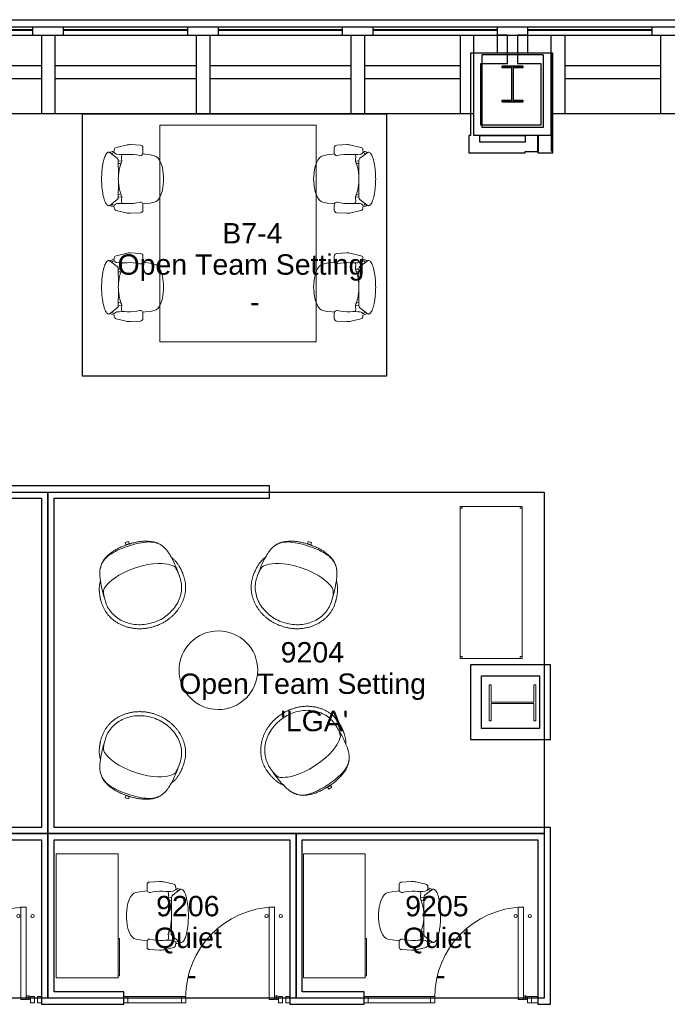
# Model space of a CAD drawing. Header units: inches. Extents: x -1 to 4727, y -3 to 1727.
# Tile 66 of 163: x 2351 to 2602, y 1345 to 1727. Entities that reach past the tile are written whole.
import ezdxf

# ---------------------------------------------------------------- set-up
doc = ezdxf.new("R2010")
doc.units = ezdxf.units.IN
doc.header["$LTSCALE"] = 42
doc.header["$MEASUREMENT"] = 0
doc.layers.get('0').update_dxf_attribs({"linetype": 'CONTINUOUS'})
for name, color, linetype in [('A-GLAZ', 8, 'CONTINUOUS'), ('A-WALL', 7, 'CONTINUOUS'), ('I-DOOR', 9, 'CONTINUOUS'), ('I-FURN', 8, 'CONTINUOUS'), ('I-FURN-CHAR', 9, 'CONTINUOUS'), ('I-FURN-FILE', 9, 'CONTINUOUS'), ('I-GLAZ', 8, 'CONTINUOUS'), ('I-WALL', 8, 'CONTINUOUS'), ('Room Names & IDs', 7, 'CONTINUOUS'), ('S-COLS', 7, 'CONTINUOUS'), ('triGrossAreaLayer', 7, 'CONTINUOUS'), ('triLabelLayer', 7, 'CONTINUOUS'), ('triMeasuredGrossAreaLayer', 7, 'CONTINUOUS'), ('triSpaceLayer', 7, 'CONTINUOUS')]:
    doc.layers.add(name, color=color, linetype=linetype)
doc.styles.add('PDF Helvetica', font='Helvetica.ttf')
doc.styles.get("Standard").update_dxf_attribs({"font": 'romans.shx'})

# ---------------------------------------------------------------- blocks, each defined once
blk = doc.blocks.new('Door CW - Single - Offset Pivot Hinge - Single Swing - w Rails - Default - Interior CISCO-7565942-FURNITURE PLAN - FLOOR 09 - EAST')
at = {"lineweight": 9}
for p, q in [((14.38, 35.92), (16.37, 35.92)), ((14.38, 35.92), (14.38, 0)), ((16.37, 35.92), (16.37, 0)), ((16.44, 0.75), (17.94, 0.75)), ((17.19, 1.5), (17.19, 0)), ((14.38, 0), (16.37, 0))]:
    blk.add_line(p, q, dxfattribs=at)
for centre, radius in [((13.37, 32.42), 0.625), ((18.87, 32.42), 0.625), ((17.19, 0.75), 0.75)]:
    blk.add_circle(centre, radius, dxfattribs=at)
blk.add_arc((17.19, 0.75), 35.19, 91.7303, 180, dxfattribs=at)
blk = doc.blocks.new('Rectangular Mullion - IOC - Typical-7565934-FURNITURE PLAN - FLOOR 09 - EAST')
at = {"lineweight": 18}
for p, q in [((-0.78125, 1.25), (0.78125, 1.25)), ((-0.78125, -1.25), (-0.78125, 1.25)), ((0.78125, 1.25), (0.78125, -1.25)), ((0.78125, -1.25), (-0.78125, -1.25))]:
    blk.add_line(p, q, dxfattribs=at)
blk = doc.blocks.new('Table - Hub - eDIT - 6_ L table-6062909-FURNITURE PLAN - FLOOR 09 - EAST')
at = {"lineweight": 9}
for p, q in [((-24.04, 31.55), (-24.04, -28.97)), ((59.96, 31.55), (-24.04, 31.55)), ((59.96, -28.97), (59.96, 31.55)), ((-24.04, -28.97), (59.96, -28.97))]:
    blk.add_line(p, q, dxfattribs=at)
blk = doc.blocks.new('Chair - Task - Herman Miller - Aeron - Default-1424596-FURNITURE PLAN - FLOOR 09 - EAST')
at = {"lineweight": 9}
for p, q in [((-5.69, 12.24), (-1.86, 13.15)), ((-0.16, 13.31), (3.68, 13.11)), ((4.63, 12.11), (4.63, 10.03)), ((-8.29, 10.29), (-8.1, 10.14)), ((-7.44, 9.64), (-8.1, 10.14)), ((-7.44, 9.64), (-5.32, 8.01)), ((-6.97, 10.69), (-6.47, 10.79)), ((-6.39, 10.29), (-6.69, 10.2)), ((-6.47, 10.79), (-6.46, 11.29)), ((-5.32, 8.01), (-4.97, 7.6)), ((-3.74, 8.65), (-3.61, 9.19)), ((-3.74, 8.54), (-3.74, 8.65)), ((-3.63, 7.72), (-3.74, 8.54)), ((-3.57, 7.19), (-3.63, 7.72)), ((-3.61, 9.19), (-3.5, 9.32)), ((-3.5, 9.32), (-3.23, 9.47)), ((4.56, 9.69), (5.45, 9.57)), ((5.45, 9.57), (7.37, 9.36)), ((7.37, 9.36), (9.02, 8.99)), ((9.02, 8.99), (9.73, 8.75)), ((9.73, 8.75), (10.41, 8.19)), ((10.41, 8.19), (11.03, 7.34)), ((-4.97, 7.6), (-4.91, 7.07)), ((-3.57, 6.95), (-4.91, 7.07)), ((-4.91, 7.07), (-4.89, 1.3)), ((-4.91, 5.96), (-3.89, 6.02)), ((-4.56, 3.74), (-3.8, 6.31)), ((-3.8, 6.31), (-3.57, 6.9)), ((-3.57, 6.9), (-3.57, 7.19)), ((11.03, 7.34), (11.57, 6.22)), ((11.57, 6.22), (12.02, 4.89)), ((12.02, 4.89), (12.35, 3.38)), ((-4.89, 1.3), (-4.62, 3.39)), ((-4.62, 3.39), (-4.56, 3.74)), ((12.35, 3.38), (12.51, 2.13)), ((-4.89, -1.3), (-4.91, -7.07)), ((-4.62, -3.39), (-4.89, -1.3)), ((-4.56, -3.74), (-4.62, -3.39)), ((-3.8, -6.31), (-4.56, -3.74)), ((12.35, -3.38), (12.02, -4.89)), ((12.51, -2.13), (12.35, -3.38)), ((-4.97, -7.6), (-5.32, -8.01)), ((-4.91, -7.07), (-4.97, -7.6)), ((-4.91, -5.96), (-3.89, -6.02)), ((-3.57, -6.95), (-4.91, -7.07)), ((-3.57, -6.9), (-3.8, -6.31)), ((-3.63, -7.72), (-3.57, -7.19)), ((-3.57, -7.19), (-3.57, -6.9)), ((11.03, -7.34), (10.41, -8.19)), ((11.57, -6.22), (11.03, -7.34)), ((12.02, -4.89), (11.57, -6.22)), ((-8.1, -10.14), (-8.29, -10.29)), ((-8.1, -10.14), (-7.44, -9.64)), ((-5.32, -8.01), (-7.44, -9.64)), ((-6.47, -10.79), (-6.97, -10.69)), ((-6.69, -10.2), (-6.39, -10.29)), ((-6.46, -11.29), (-6.47, -10.79)), ((-3.74, -8.54), (-3.63, -7.72)), ((-3.74, -8.65), (-3.74, -8.54)), ((-3.61, -9.19), (-3.74, -8.65)), ((-3.5, -9.32), (-3.61, -9.19)), ((-3.23, -9.47), (-3.5, -9.32)), ((5.45, -9.57), (4.56, -9.69)), ((4.63, -10.03), (4.63, -12.11)), ((7.37, -9.36), (5.45, -9.57)), ((9.02, -8.99), (7.37, -9.36)), ((9.73, -8.75), (9.02, -8.99)), ((10.41, -8.19), (9.73, -8.75)), ((-1.86, -13.15), (-5.69, -12.24)), ((3.68, -13.11), (-0.16, -13.31))]:
    blk.add_line(p, q, dxfattribs=at)
for centre, radius, start, end in [((-5.46, 11.27), 1, 103.3925, 178.698), ((-0.47, 7.31), 6, 87.0643, 103.3925), ((3.63, 12.11), 1, 0, 87.0643), ((-8.57, 9.93), 0.45, 52.4809, 89.3775), ((-6.72, 8.74), 1.96, 97.4331, 134.5669), ((-6.33, 8.94), 1.31, 105.9454, 147.8944), ((-5.34, 10.69), 1.13, 200.7831, 264.9363), ((-3.13, 35.67), 26.21, 264.9363, 273.5466), ((-0.51, -6.46), 16, 75.7341, 93.5466), ((3.66, 9.96), 0.937, 255.7341, 335.4422), ((3.63, 10.03), 1, 332.4862, 0), ((17.99, -0.99), 22.97, 159.7776, 162.2357), ((27.52, 0), 32.43, 177.709, 182.291), ((-4.36, 0), 17, 352.8004, 7.1996), ((17.99, 0.99), 22.97, 197.7643, 200.2224), ((-8.57, -9.93), 0.45, 270.6225, 307.5191), ((-6.72, -8.74), 1.96, 225.4331, 262.5669), ((-6.33, -8.94), 1.31, 212.1056, 254.0546), ((-5.46, -11.27), 1, 181.302, 256.6075), ((-5.34, -10.69), 1.13, 95.0637, 159.2169), ((-3.13, -35.67), 26.21, 86.4534, 95.0637), ((-0.51, 6.46), 16, 266.4534, 284.2659), ((3.66, -9.96), 0.937, 24.5578, 104.2659), ((3.63, -10.03), 1, 0, 27.5138), ((-0.47, -7.31), 6, 256.6075, 272.9357), ((3.63, -12.11), 1, 272.9357, 0)]:
    blk.add_arc(centre, radius, start, end, dxfattribs=at)
blk.add_open_spline([(-8.56, -10.38), (-8.71, -10.38), (-9.01, -10.3), (-9.59, -9.79), (-10.25, -8.54), (-10.89, -6.21), (-11.23, -3.75), (-11.37, -1.63), (-11.42, 0.54), (-11.32, 2.72), (-11.1, 4.73), (-10.86, 6.13), (-10.57, 7.37), (-10.23, 8.44), (-9.85, 9.29), (-9.44, 9.92), (-9.01, 10.3), (-8.71, 10.38), (-8.56, 10.38)], degree=3, knots=[-1, -1, -1, -1, -0.95, -0.9, -0.8, -0.7, -0.6, -0.55, -0.5, -0.4, -0.35, -0.3, -0.25, -0.2, -0.15, -0.1, -0.05, 0, 0, 0, 0], dxfattribs=at)
blk = doc.blocks.new('FURN_Westelm_PedestalCoffeeTable - FURN_Westelm_PedestalCoffeeTable-1472469-FURNITURE PLAN - FLOOR 09 - EAST')
at = {"lineweight": 9}
for start, end in [(360, 180), (180, 360)]:
    blk.add_arc((0, 0), 15.25, start, end, dxfattribs=at)
blk = doc.blocks.new('Bernhardt_Design-Chair-Lounge-Mitt - 5720-2144713-FURNITURE PLAN - FLOOR 09 - EAST')
at = {"lineweight": 9}
for p, q in [((-0.69, -17.66), (-0.69, -16.65)), ((0.69, -16.8), (-0.69, -16.8)), ((0.69, -17.66), (-0.69, -17.66)), ((0.69, -16.65), (0.69, -17.66))]:
    blk.add_line(p, q, dxfattribs=at)
blk.add_arc((0, 10.14), 26.8, 268.53, 271.47, dxfattribs=at)
for points, knots in [([(-16.75, 2), (-16.75, 2.36), (-16.72, 3.07), (-16.59, 4.13), (-16.37, 5.18), (-16.07, 6.22), (-15.68, 7.22), (-15.29, 8.04), (-14.93, 8.69), (-14.56, 9.31), (-14.03, 10.07), (-13.45, 10.8), (-12.95, 11.36), (-12.43, 11.9), (-11.73, 12.55), (-10.84, 13.26), (-10.04, 13.82), (-9.38, 14.23), (-8.7, 14.61), (-7.82, 15.06), (-6.89, 15.45), (-6.09, 15.74), (-5.44, 15.95), (-4.78, 16.14), (-4.11, 16.3), (-3.44, 16.44), (-2.76, 16.55), (-2.07, 16.64), (-1.38, 16.7), (-0.69, 16.74), (0, 16.75), (0.69, 16.74), (1.38, 16.7), (2.07, 16.64), (2.76, 16.55), (3.44, 16.44), (4.11, 16.3), (4.78, 16.14), (5.44, 15.95), (6.09, 15.74), (6.73, 15.51), (7.36, 15.26), (7.97, 14.98), (8.58, 14.67), (9.16, 14.35), (9.73, 14.01), (10.29, 13.64), (10.83, 13.26), (11.35, 12.86), (11.85, 12.43), (12.33, 11.99), (12.79, 11.53), (13.22, 11.06), (13.63, 10.57), (14.03, 10.07), (14.39, 9.55), (14.74, 9.02), (15.05, 8.48), (15.34, 7.93), (15.61, 7.36), (15.85, 6.79), (16.06, 6.21), (16.3, 5.43), (16.54, 4.43), (16.71, 3.23), (16.75, 2.41), (16.75, 2)], [-1, -1, -1, -1, -0.976974, -0.953947, -0.930921, -0.907895, -0.884868, -0.861842, -0.850329, -0.838816, -0.815789, -0.792763, -0.78125, -0.769737, -0.746711, -0.723684, -0.700658, -0.689145, -0.677632, -0.654605, -0.631579, -0.618421, -0.605263, -0.592105, -0.578947, -0.565789, -0.552632, -0.539474, -0.526316, -0.513158, -0.5, -0.486842, -0.473684, -0.460526, -0.447368, -0.434211, -0.421053, -0.407895, -0.394737, -0.381579, -0.368421, -0.355263, -0.342105, -0.328947, -0.315789, -0.302632, -0.289474, -0.276316, -0.263158, -0.25, -0.236842, -0.223684, -0.210526, -0.197368, -0.184211, -0.171053, -0.157895, -0.144737, -0.131579, -0.118421, -0.105263, -0.092105, -0.078947, -0.052632, -0.026316, 0, 0, 0, 0]), ([(-14.42, -6.78), (-14.63, -6.47), (-14.91, -6.01), (-15.24, -5.38), (-15.47, -4.91), (-15.67, -4.44), (-15.84, -3.96), (-16, -3.48), (-16.14, -3.01), (-16.26, -2.54), (-16.37, -2.07), (-16.45, -1.61), (-16.53, -1.16), (-16.59, -0.72), (-16.64, -0.29), (-16.68, 0.13), (-16.71, 0.54), (-16.73, 0.93), (-16.75, 1.42), (-16.75, 1.78), (-16.75, 2)], [-1, -1, -1, -1, -0.9, -0.85, -0.8, -0.75, -0.7, -0.65, -0.6, -0.55, -0.5, -0.45, -0.4, -0.35, -0.3, -0.25, -0.2, -0.15, -0.1, 0, 0, 0, 0]), ([(-15.18, 2), (-15.17, 0), (-14.73, -2.77), (-13.82, -3.76), (-7.6, -7.1), (0, -7.1)], [0, 0, 0, 0, 0.1710407, 0.4825883, 0.9272258, 0.9272258, 0.9272258, 0.9272258]), ([(15.18, 2), (15.17, 0), (14.73, -2.77), (13.82, -3.76), (7.6, -7.1), (0, -7.1)], [0, 0, 0, 0, 0.1710407, 0.4825883, 0.9272258, 0.9272258, 0.9272258, 0.9272258]), ([(16.75, 2), (16.75, 1.78), (16.75, 1.42), (16.73, 0.93), (16.71, 0.54), (16.68, 0.13), (16.64, -0.29), (16.59, -0.72), (16.53, -1.16), (16.45, -1.61), (16.37, -2.07), (16.26, -2.54), (16.14, -3.01), (16, -3.48), (15.84, -3.96), (15.67, -4.44), (15.47, -4.91), (15.24, -5.38), (14.91, -6.01), (14.63, -6.47), (14.42, -6.78)], [-1, -1, -1, -1, -0.9, -0.85, -0.8, -0.75, -0.7, -0.65, -0.6, -0.55, -0.5, -0.45, -0.4, -0.35, -0.3, -0.25, -0.2, -0.15, -0.1, 0, 0, 0, 0]), ([(0, -16.66), (-0.74, -16.66), (-1.78, -16.63), (-3.02, -16.52), (-3.89, -16.41), (-4.7, -16.27), (-5.46, -16.12), (-6.16, -15.95), (-6.82, -15.76), (-7.42, -15.55), (-8.18, -15.27), (-9.03, -14.89), (-9.92, -14.42), (-10.67, -13.92), (-11.31, -13.38), (-11.88, -12.81), (-12.31, -12.27), (-12.64, -11.8), (-12.85, -11.49), (-13, -11.22), (-13.12, -11.01), (-13.24, -10.79), (-13.35, -10.56), (-13.46, -10.32), (-13.6, -9.99), (-13.73, -9.63), (-13.86, -9.25), (-13.98, -8.84), (-14.13, -8.3), (-14.29, -7.58), (-14.38, -7.05), (-14.42, -6.78)], [-1, -1, -1, -1, -0.933824, -0.900735, -0.867647, -0.834559, -0.801471, -0.768382, -0.735294, -0.702206, -0.669118, -0.602941, -0.536765, -0.470588, -0.411765, -0.352941, -0.294118, -0.264706, -0.235294, -0.220588, -0.205882, -0.191176, -0.176471, -0.161765, -0.147059, -0.117647, -0.102941, -0.088235, -0.058824, -0.029412, 0, 0, 0, 0]), ([(14.42, -6.78), (14.36, -7.19), (14.25, -7.77), (14.09, -8.47), (13.95, -8.95), (13.81, -9.39), (13.67, -9.82), (13.51, -10.2), (13.33, -10.61), (13.16, -10.94), (13, -11.22), (12.85, -11.49), (12.64, -11.8), (12.39, -12.15), (12.14, -12.49), (11.78, -12.91), (11.31, -13.38), (10.69, -13.9), (10, -14.36), (9.23, -14.79), (8.36, -15.19), (7.37, -15.58), (6.25, -15.93), (4.98, -16.23), (3.53, -16.47), (1.89, -16.62), (0.65, -16.66), (0, -16.66)], [-1, -1, -1, -1, -0.955882, -0.933824, -0.911765, -0.889706, -0.867647, -0.845588, -0.823529, -0.794118, -0.779412, -0.764706, -0.735294, -0.705882, -0.676471, -0.647059, -0.588235, -0.529412, -0.470588, -0.411765, -0.352941, -0.294118, -0.235294, -0.176471, -0.117647, -0.058824, 0, 0, 0, 0]), ([(0, -16.02), (-2.08, -16.02), (-7.67, -15.63), (-11.27, -13.76), (-12.61, -11.82)], [0, 0, 0, 0, 0.3261237, 0.6598167, 0.6598167, 0.6598167, 0.6598167]), ([(0, -16.02), (2.08, -16.02), (7.67, -15.63), (11.27, -13.76), (12.61, -11.82)], [0, 0, 0, 0, 0.3261237, 0.6598167, 0.6598167, 0.6598167, 0.6598167])]:
    blk.add_open_spline(points, degree=3, knots=knots, dxfattribs=at)
for points in [[(-15.18, 2), (-15.18, 2.85), (-14.99, 4.55), (-14.14, 7), (-12.76, 9.29), (-10.88, 11.31), (-8.56, 12.98), (-5.91, 14.23), (-3.02, 15), (0, 15.26), (3.02, 15), (5.91, 14.23), (8.56, 12.98), (10.88, 11.31), (12.76, 9.29), (14.14, 7), (14.99, 4.55), (15.18, 2.85), (15.18, 2)], [(-14.42, -6.78), (-14.96, -4.01), (-15.11, -1.58), (-15.11, 0)], [(14.42, -6.78), (14.96, -4.01), (15.11, -1.58), (15.11, 0)]]:
    blk.add_open_spline(points, degree=3, dxfattribs=at)
blk = doc.blocks.new('Rectangular Mullion - IOC - Typical-7565959-FURNITURE PLAN - FLOOR 09 - EAST')
at = {"lineweight": 18}
for p, q in [((-1.5625, 1.25), (0, 1.25)), ((-1.5625, -1.25), (-1.5625, 1.25)), ((0, 1.25), (0, -1.25)), ((0, -1.25), (-1.5625, -1.25))]:
    blk.add_line(p, q, dxfattribs=at)
blk = doc.blocks.new('Chair - Task - Herman Miller - Aeron - Default-V280-FURNITURE PLAN - FLOOR 09 - WEST')
at = {"lineweight": 9}
for p, q in [((-1.86, 13.15), (-5.69, 12.24)), ((3.68, 13.11), (-0.16, 13.31)), ((4.63, 10.03), (4.63, 12.11)), ((-8.1, 10.14), (-8.29, 10.29)), ((-8.1, 10.14), (-7.44, 9.64)), ((-5.32, 8.01), (-7.44, 9.64)), ((-6.47, 10.79), (-6.97, 10.69)), ((-6.69, 10.2), (-6.39, 10.29)), ((-6.46, 11.29), (-6.47, 10.79)), ((-4.97, 7.6), (-5.32, 8.01)), ((-3.61, 9.19), (-3.74, 8.65)), ((-3.74, 8.65), (-3.74, 8.54)), ((-3.74, 8.54), (-3.63, 7.72)), ((-3.63, 7.72), (-3.57, 7.19)), ((-3.5, 9.32), (-3.61, 9.19)), ((-3.23, 9.47), (-3.5, 9.32)), ((5.45, 9.57), (4.56, 9.69)), ((7.37, 9.36), (5.45, 9.57)), ((9.02, 8.99), (7.37, 9.36)), ((9.73, 8.75), (9.02, 8.99)), ((10.41, 8.19), (9.73, 8.75)), ((11.03, 7.34), (10.41, 8.19)), ((-4.91, 7.07), (-4.97, 7.6)), ((-3.57, 6.95), (-4.91, 7.07)), ((-4.89, 1.3), (-4.91, 7.07)), ((-4.91, 5.96), (-3.89, 6.02)), ((-3.8, 6.31), (-4.56, 3.74)), ((-3.57, 6.9), (-3.8, 6.31)), ((-3.57, 7.19), (-3.57, 6.9)), ((11.57, 6.22), (11.03, 7.34)), ((12.02, 4.89), (11.57, 6.22)), ((12.35, 3.38), (12.02, 4.89)), ((-4.62, 3.39), (-4.89, 1.3)), ((-4.56, 3.74), (-4.62, 3.39)), ((12.51, 2.13), (12.35, 3.38)), ((-4.91, -7.07), (-4.89, -1.3)), ((-4.89, -1.3), (-4.62, -3.39)), ((-4.62, -3.39), (-4.56, -3.74)), ((-4.56, -3.74), (-3.8, -6.31)), ((12.02, -4.89), (12.35, -3.38)), ((12.35, -3.38), (12.51, -2.13)), ((-5.32, -8.01), (-4.97, -7.6)), ((-4.97, -7.6), (-4.91, -7.07)), ((-4.91, -5.96), (-3.89, -6.02)), ((-3.57, -6.95), (-4.91, -7.07)), ((-3.8, -6.31), (-3.57, -6.9)), ((-3.57, -7.19), (-3.63, -7.72)), ((-3.57, -6.9), (-3.57, -7.19)), ((10.41, -8.19), (11.03, -7.34)), ((11.03, -7.34), (11.57, -6.22)), ((11.57, -6.22), (12.02, -4.89)), ((-8.29, -10.29), (-8.1, -10.14)), ((-7.44, -9.64), (-8.1, -10.14)), ((-7.44, -9.64), (-5.32, -8.01)), ((-6.97, -10.69), (-6.47, -10.79)), ((-6.39, -10.29), (-6.69, -10.2)), ((-6.47, -10.79), (-6.46, -11.29)), ((-3.63, -7.72), (-3.74, -8.54)), ((-3.74, -8.54), (-3.74, -8.65)), ((-3.74, -8.65), (-3.61, -9.19)), ((-3.61, -9.19), (-3.5, -9.32)), ((-3.5, -9.32), (-3.23, -9.47)), ((4.56, -9.69), (5.45, -9.57)), ((4.63, -12.11), (4.63, -10.03)), ((5.45, -9.57), (7.37, -9.36)), ((7.37, -9.36), (9.02, -8.99)), ((9.02, -8.99), (9.73, -8.75)), ((9.73, -8.75), (10.41, -8.19)), ((-5.69, -12.24), (-1.86, -13.15)), ((-0.16, -13.31), (3.68, -13.11))]:
    blk.add_line(p, q, dxfattribs=at)
for centre, radius, start, end in [((-5.46, 11.27), 1, 103.3925, 178.698), ((-0.47, 7.31), 6, 87.0643, 103.3925), ((3.63, 12.11), 1, 0, 87.0643), ((-8.57, 9.93), 0.45, 52.4809, 89.3775), ((-6.72, 8.74), 1.96, 97.4331, 134.5669), ((-6.33, 8.94), 1.31, 105.9454, 147.8944), ((-5.34, 10.69), 1.13, 200.7831, 264.9363), ((-3.13, 35.67), 26.21, 264.9363, 273.5466), ((-0.51, -6.46), 16, 75.7341, 93.5466), ((3.66, 9.96), 0.937, 255.7341, 335.4422), ((3.63, 10.03), 1, 332.4862, 360), ((17.99, -0.99), 22.97, 159.7776, 162.2357), ((27.52, 0), 32.43, 177.709, 182.291), ((-4.36, 0), 17, 352.8004, 7.1996), ((17.99, 0.99), 22.97, 197.7643, 200.2224), ((-8.57, -9.93), 0.45, 270.6225, 307.5191), ((-6.72, -8.74), 1.96, 225.4331, 262.5669), ((-6.33, -8.94), 1.31, 212.1056, 254.0546), ((-5.46, -11.27), 1, 181.302, 256.6075), ((-5.34, -10.69), 1.13, 95.0637, 159.2169), ((-3.13, -35.67), 26.21, 86.4534, 95.0637), ((-0.51, 6.46), 16, 266.4534, 284.2659), ((3.66, -9.96), 0.937, 24.5578, 104.2659), ((3.63, -10.03), 1, 360, 27.5138), ((-0.47, -7.31), 6, 256.6075, 272.9357), ((3.63, -12.11), 1, 272.9357, 360)]:
    blk.add_arc(centre, radius, start, end, dxfattribs=at)
blk.add_open_spline([(-8.56, 10.38), (-8.71, 10.38), (-9.01, 10.3), (-9.44, 9.92), (-9.85, 9.29), (-10.23, 8.44), (-10.57, 7.37), (-10.86, 6.13), (-11.1, 4.73), (-11.32, 2.72), (-11.42, 0.54), (-11.37, -1.63), (-11.23, -3.75), (-10.89, -6.21), (-10.25, -8.54), (-9.59, -9.79), (-9.01, -10.3), (-8.71, -10.38), (-8.56, -10.38)], degree=3, knots=[0, 0, 0, 0, 0.05, 0.1, 0.15, 0.2, 0.25, 0.3, 0.35, 0.4, 0.5, 0.55, 0.6, 0.7, 0.8, 0.9, 0.95, 1, 1, 1, 1], dxfattribs=at)
blk = doc.blocks.new('Desk - Rectangular - 24 X 48-6938310-FURNITURE PLAN - FLOOR 09 - WEST')
at = {"lineweight": 9}
for p, q in [((6, -27), (6, -3)), ((6, -3), (54, -3)), ((38.75, -2.5), (53.25, -2.5)), ((38.75, -3), (38.75, -2.5)), ((53.25, -2.5), (53.25, -3)), ((54, -3), (54, -27)), ((54, -27), (6, -27))]:
    blk.add_line(p, q, dxfattribs=at)
blk = doc.blocks.new('Shelving - Open - placeholder trash-7200707-FURNITURE PLAN - FLOOR 09 - WEST')
at = {"lineweight": 9}
for p, q in [((-31.14, -24.87), (-31.14, -0.87)), ((27.86, -0.87), (-31.14, -0.87)), ((-31.14, -0.87), (-31.14, -24.87)), ((-31.14, -1.62), (-30.39, -1.62)), ((-30.39, -1.62), (-30.39, -0.87)), ((27.11, -0.87), (27.11, -1.62)), ((27.11, -1.62), (27.86, -1.62)), ((27.86, -0.87), (27.86, -24.87)), ((27.86, -24.87), (27.86, -0.87)), ((-30.39, -24.12), (-31.14, -24.12)), ((27.86, -24.87), (-31.14, -24.87)), ((-31.14, -24.87), (27.86, -24.87)), ((-30.39, -24.87), (-30.39, -24.12)), ((27.11, -24.12), (27.11, -24.87)), ((27.86, -24.12), (27.11, -24.12))]:
    blk.add_line(p, q, dxfattribs=at)
blk = doc.blocks.new('EXT WALL')
at = {"layer": 'A-GLAZ'}
for p, q in [((2823.63, 1304), (2775.63, 1304)), ((2823.63, 1303), (2775.63, 1303)), ((2823.63, 1302.81), (2775.63, 1302.81)), ((2823.63, 1304), (2823.63, 1300.94)), ((2835.63, 1304), (2823.63, 1304)), ((2883.63, 1304), (2835.63, 1304)), ((2835.63, 1300.94), (2835.63, 1304)), ((2883.63, 1303), (2835.63, 1303)), ((2883.63, 1302.81), (2835.63, 1302.81)), ((2883.63, 1304), (2883.63, 1300.94)), ((2895.63, 1304), (2883.63, 1304)), ((2943.63, 1304), (2895.63, 1304)), ((2895.63, 1300.94), (2895.63, 1304)), ((2943.63, 1303), (2895.63, 1303)), ((2943.63, 1302.81), (2895.63, 1302.81)), ((2943.63, 1304), (2943.63, 1300.94)), ((2955.63, 1304), (2943.63, 1304)), ((3003.63, 1304), (2955.63, 1304)), ((2955.63, 1300.94), (2955.63, 1304)), ((3003.63, 1303), (2955.63, 1303)), ((3003.63, 1302.81), (2955.63, 1302.81)), ((3003.63, 1304), (3003.63, 1300.94)), ((3015.63, 1304), (3003.63, 1304)), ((3063.63, 1304), (3015.63, 1304)), ((3015.63, 1300.94), (3015.63, 1304)), ((3063.63, 1303), (3015.63, 1303)), ((3063.63, 1302.81), (3015.63, 1302.81)), ((3063.63, 1304), (3063.63, 1300.94)), ((3075.63, 1304), (3063.63, 1304)), ((2295.63, 1300.94), (5175.63, 1300.94)), ((2823.63, 1300.94), (2835.63, 1300.94)), ((2883.63, 1300.94), (2895.63, 1300.94)), ((2943.63, 1300.94), (2955.63, 1300.94)), ((3003.63, 1300.94), (3015.63, 1300.94)), ((3063.63, 1300.94), (3075.63, 1300.94))]:
    blk.add_line(p, q, dxfattribs=at)
blk.add_lwpolyline([(5175.63, 1304), (2283.63, 1304), (2283.63, 1296.75), (2274.88, 1296.75), (2274.88, 1288), (2267.63, 1288), (2267.63, 1096), (2298.13, 1096), (2298.13, 1056.94), (2295.63, 1056.94), (2295.63, 1064), (843.63, 1064)], dxfattribs=at)
at = {"layer": 'A-WALL'}
for p, q in [((2827.01, 1300.94), (2827.01, 1270.44)), ((2832.26, 1300.94), (2832.26, 1270.44)), ((2887.01, 1300.94), (2887.01, 1270.44)), ((2892.26, 1300.94), (2892.26, 1270.44)), ((2947.01, 1300.94), (2947.01, 1270.44)), ((2952.26, 1300.94), (2952.26, 1270.44)), ((2989.38, 1300.94), (2989.38, 1270.44)), ((2994.63, 1262), (2994.63, 1300.94)), ((3024.63, 1262), (3024.63, 1300.94)), ((3029.88, 1300.94), (3029.88, 1270.44)), ((3067.01, 1300.94), (3067.01, 1270.44)), ((3024.63, 1293.94), (2994.63, 1293.94)), ((2997.76, 1293.31), (2997.76, 1265.12)), ((3021.51, 1293.31), (2997.76, 1293.31)), ((3021.51, 1293.31), (3021.51, 1265.12)), ((2827.01, 1289), (2772.26, 1289)), ((2887.01, 1289), (2832.26, 1289)), ((2947.01, 1289), (2892.26, 1289)), ((2989.38, 1289), (2952.26, 1289)), ((3067.01, 1289), (3029.88, 1289)), ((2827.01, 1284), (2772.26, 1284)), ((2887.01, 1284), (2832.26, 1284)), ((2947.01, 1284), (2892.26, 1284)), ((2989.38, 1284), (2952.26, 1284)), ((3067.01, 1284), (3029.88, 1284)), ((2994.63, 1270.44), (2664.63, 1270.44)), ((3354.63, 1270.44), (3024.63, 1270.44)), ((3021.51, 1265.12), (2997.76, 1265.12)), ((3024.63, 1262), (2994.63, 1262))]:
    blk.add_line(p, q, dxfattribs=at)
blk = doc.blocks.new('W-Wide Flange-Column - W14X120-2731369-FURNITURE PLAN - FLOOR 09 - EAST')
at = {"lineweight": 18}
for p, q in [((7, 9), (-7, 9)), ((-7, 9), (-7, 8.29)), ((-7, 8.29), (-0.22, 8.29)), ((-0.22, 8.29), (-0.22, -8.29)), ((0.22, -8.29), (0.22, 8.29)), ((0.22, 8.29), (7, 8.29)), ((7, 8.29), (7, 9)), ((-0.22, -8.29), (-7, -8.29)), ((-7, -8.29), (-7, -9)), ((-7, -9), (7, -9)), ((7, -8.29), (0.22, -8.29)), ((7, -9), (7, -8.29))]:
    blk.add_line(p, q, dxfattribs=at)
blk = doc.blocks.new('W-Wide Flange-Column - W14X75-2731376-FURNITURE PLAN - FLOOR 09 - EAST')
at = {"lineweight": 18}
for p, q in [((4, 7), (-4, 7)), ((-4, 7), (-4, 6.29)), ((-4, 6.29), (-0.22, 6.29)), ((-0.22, 6.29), (-0.22, -6.29)), ((0.22, -6.29), (0.22, 6.29)), ((0.22, 6.29), (4, 6.29)), ((4, 6.29), (4, 7)), ((-0.22, -6.29), (-4, -6.29)), ((-4, -6.29), (-4, -7)), ((-4, -7), (4, -7)), ((4, -6.29), (0.22, -6.29)), ((4, -7), (4, -6.29))]:
    blk.add_line(p, q, dxfattribs=at)
blk = doc.blocks.new('columns')
at = {"layer": 'S-COLS'}
for p, q in [((3005.63, 1288.83), (3013.63, 1288.83)), ((3005.63, 1288.3), (3005.63, 1288.83)), ((3009.37, 1288.3), (3005.63, 1288.3)), ((3009.37, 1275.7), (3009.37, 1288.3)), ((3009.9, 1288.3), (3009.9, 1275.7)), ((3013.63, 1288.3), (3009.9, 1288.3)), ((3013.63, 1288.83), (3013.63, 1288.3)), ((3005.63, 1275.7), (3009.37, 1275.7)), ((3005.63, 1275.17), (3005.63, 1275.7)), ((3009.9, 1275.7), (3013.63, 1275.7)), ((3013.63, 1275.7), (3013.63, 1275.17)), ((3013.63, 1275.17), (3005.63, 1275.17))]:
    blk.add_line(p, q, dxfattribs=at)
blk.add_blockref('W-Wide Flange-Column - W14X75-2731376-FURNITURE PLAN - FLOOR 09 - EAST', (3009.62, 1282), dxfattribs=at)
at = {"layer": 'S-COLS', "rotation": 269.9999999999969}
blk.add_blockref('W-Wide Flange-Column - W14X120-2731369-FURNITURE PLAN - FLOOR 09 - EAST', (3009.63, 1042), dxfattribs=at)

msp = doc.modelspace()

# ---------------------------------------------------------------- linework, layer by layer
at = {"layer": 'I-DOOR', "lineweight": 9}
for p, q in [((2551.88, 1348.12), (2549.41, 1348.12)), ((2551.88, 1345.62), (2549.41, 1345.62))]:
    msp.add_line(p, q, dxfattribs=at)
at = {"layer": 'I-GLAZ', "lineweight": 18}
for p, q in [((2392.9, 1348.12), (2391.33, 1348.12)), ((2391.33, 1348.12), (2391.33, 1345.62)), ((2392.9, 1345.62), (2392.9, 1348.12)), ((2486.1, 1348.12), (2484.54, 1348.12)), ((2484.54, 1348.12), (2484.54, 1345.62)), ((2486.1, 1345.62), (2486.1, 1348.12)), ((2391.33, 1345.62), (2392.9, 1345.62)), ((2484.54, 1345.62), (2486.1, 1345.62))]:
    msp.add_line(p, q, dxfattribs=at)
at = {"layer": 'I-GLAZ', "lineweight": 9}
for p, q in [((2413.76, 1348.12), (2392.9, 1348.12)), ((2510.28, 1348.12), (2486.1, 1348.12)), ((2413.76, 1345.62), (2392.9, 1345.62)), ((2510.28, 1345.62), (2486.1, 1345.62))]:
    msp.add_line(p, q, dxfattribs=at)
at = {"layer": 'I-WALL'}
for p, q in [((2540, 1720.94), (2536, 1720.94)), ((2536, 1720.94), (2536, 1713.94)), ((2540, 1709.94), (2540, 1720.94)), ((2548, 1720.94), (2544, 1720.94)), ((2544, 1720.94), (2544, 1709.94)), ((2548, 1713.94), (2548, 1720.94)), ((2525.69, 1713.94), (2525.69, 1682)), ((2536, 1713.94), (2525.69, 1713.94)), ((2557, 1713.94), (2548, 1713.94)), ((2557, 1713.94), (2557, 1675.87)), ((2557.62, 1713.94), (2557, 1713.94)), ((2557.62, 1675.25), (2557.62, 1713.94)), ((2529.69, 1686), (2529.69, 1709.94)), ((2529.69, 1709.94), (2540, 1709.94)), ((2544, 1709.94), (2553, 1709.94)), ((2553, 1709.94), (2553, 1686)), ((2553, 1686), (2529.69, 1686)), ((2525.06, 1682), (2525.06, 1675.25)), ((2525.69, 1682), (2525.06, 1682)), ((2529.31, 1682), (2546.88, 1682)), ((2529.31, 1679.5), (2529.31, 1682)), ((2546.88, 1682), (2546.88, 1679.5)), ((2551.88, 1682), (2552, 1682)), ((2551.88, 1675.88), (2551.88, 1682)), ((2552, 1682), (2552, 1675.87)), ((2546.88, 1679.5), (2529.31, 1679.5)), ((2525.06, 1675.25), (2546.88, 1675.25)), ((2546.88, 1675.88), (2551.88, 1675.88)), ((2546.88, 1675.25), (2546.88, 1675.88)), ((2552, 1675.87), (2551.88, 1675.87)), ((2551.88, 1675.87), (2551.88, 1675.25)), ((2551.88, 1675.25), (2557.62, 1675.25)), ((2447.77, 1546.19), (2276.02, 1546.19)), ((2447.77, 1541.31), (2447.77, 1546.19)), ((2276.02, 1541.31), (2359.46, 1541.31)), ((2359.46, 1541.31), (2359.46, 1413.69)), ((2364.33, 1413.69), (2364.33, 1541.31)), ((2364.33, 1541.31), (2447.77, 1541.31)), ((2525.71, 1476.75), (2525.71, 1447.75)), ((2556.75, 1476.75), (2525.71, 1476.75)), ((2556.75, 1447.75), (2556.75, 1476.75)), ((2529.96, 1452), (2529.96, 1472.5)), ((2529.96, 1472.5), (2552.5, 1472.5)), ((2552.5, 1472.5), (2552.5, 1452)), ((2552.5, 1452), (2529.96, 1452)), ((2525.71, 1447.75), (2556.75, 1447.75)), ((2359.46, 1413.69), (2165.06, 1413.69)), ((2556.75, 1413.69), (2364.33, 1413.69)), ((2556.75, 1345.06), (2556.75, 1413.69)), ((2267.14, 1408.81), (2359.46, 1408.81)), ((2359.46, 1408.81), (2359.46, 1345.06)), ((2364.33, 1349.94), (2364.33, 1408.81)), ((2364.33, 1408.81), (2455.67, 1408.81)), ((2455.67, 1408.81), (2455.67, 1345.06)), ((2460.54, 1349.94), (2460.54, 1408.81)), ((2460.54, 1408.81), (2551.88, 1408.81)), ((2551.88, 1408.81), (2551.88, 1345.06)), ((2391.33, 1349.94), (2364.33, 1349.94)), ((2391.33, 1345.06), (2391.33, 1349.94)), ((2484.54, 1349.94), (2460.54, 1349.94)), ((2484.54, 1345.06), (2484.54, 1349.94)), ((2359.46, 1345.06), (2391.33, 1345.06)), ((2455.67, 1345.06), (2484.54, 1345.06)), ((2551.88, 1345.06), (2556.75, 1345.06))]:
    msp.add_line(p, q, dxfattribs=at)
at = {"layer": 'triGrossAreaLayer'}
msp.add_lwpolyline([(382, 1486.94), (1835.62, 1486.94), (1835.62, 1522), (1797.06, 1522), (1797.06, 1702), (1822, 1702), (1822, 1726.94), (4702, 1726.94)], dxfattribs=at)
at = {"layer": 'triMeasuredGrossAreaLayer'}
msp.add_lwpolyline([(388, 1480.94), (1841.62, 1480.94), (1841.62, 1528), (1803.06, 1528), (1803.06, 1696), (1828, 1696), (1828, 1720.94), (4696, 1720.94)], dxfattribs=at)
at = {"layer": 'triSpaceLayer'}
for points in [[(2375.38, 1690.44), (2493.2, 1690.44), (2493.2, 1588.67), (2375.38, 1588.67)], [(2361.9, 1543.75), (2361.9, 1411.25), (2167.5, 1411.25), (2167.5, 1543.75)], [(2554.31, 1543.75), (2554.31, 1411.25), (2361.9, 1411.25), (2361.9, 1543.75)], [(2361.9, 1411.25), (2361.9, 1347.5), (2264.7, 1347.5), (2264.7, 1411.25)], [(2458.1, 1411.25), (2458.1, 1347.5), (2361.9, 1347.5), (2361.9, 1411.25)], [(2554.31, 1411.25), (2554.31, 1347.5), (2458.1, 1347.5), (2458.1, 1411.25)]]:
    msp.add_lwpolyline(points, close=True, dxfattribs=at)

# ---------------------------------------------------------------- block references
at = {"layer": 'A-WALL'}
msp.add_blockref('EXT WALL', (-467.63, 420), dxfattribs=at)
at = {"layer": 'I-DOOR'}
for p in [(2337.11, 1346.88), (2433.32, 1346.88), (2529.84, 1346.88)]:
    msp.add_blockref('Door CW - Single - Offset Pivot Hinge - Single Swing - w Rails - Default - Interior CISCO-7565942-FURNITURE PLAN - FLOOR 09 - EAST', p, dxfattribs=at)
at = {"layer": 'I-DOOR', "lineweight": 9, "xscale": -1, "rotation": 180}
for name, p in [('Rectangular Mullion - IOC - Typical-7565934-FURNITURE PLAN - FLOOR 09 - EAST', (2355.9, 1346.88)), ('Rectangular Mullion - IOC - Typical-7565959-FURNITURE PLAN - FLOOR 09 - EAST', (2359.46, 1346.88)), ('Rectangular Mullion - IOC - Typical-7565934-FURNITURE PLAN - FLOOR 09 - EAST', (2414.54, 1346.88)), ('Rectangular Mullion - IOC - Typical-7565934-FURNITURE PLAN - FLOOR 09 - EAST', (2452.1, 1346.88)), ('Rectangular Mullion - IOC - Typical-7565959-FURNITURE PLAN - FLOOR 09 - EAST', (2455.67, 1346.88)), ('Rectangular Mullion - IOC - Typical-7565934-FURNITURE PLAN - FLOOR 09 - EAST', (2511.06, 1346.88)), ('Rectangular Mullion - IOC - Typical-7565934-FURNITURE PLAN - FLOOR 09 - EAST', (2548.63, 1346.88))]:
    msp.add_blockref(name, p, dxfattribs=at)
at = {"layer": 'I-FURN'}
for name, p, rotation in [('Table - Hub - eDIT - 6_ L table-6062909-FURNITURE PLAN - FLOOR 09 - EAST', (2434.3, 1661.96), 269.9999999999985), ('FURN_Westelm_PedestalCoffeeTable - FURN_Westelm_PedestalCoffeeTable-1472469-FURNITURE PLAN - FLOOR 09 - EAST', (2428, 1474.64), 359.8561236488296), ('Desk - Rectangular - 24 X 48-6938310-FURNITURE PLAN - FLOOR 09 - WEST', (2392.19, 1409.38), 269.9999999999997), ('Desk - Rectangular - 24 X 48-6938310-FURNITURE PLAN - FLOOR 09 - WEST', (2487.94, 1409.38), 269.9999999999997)]:
    msp.add_blockref(name, p, dxfattribs=dict(at, rotation=rotation))
at = {"layer": 'I-FURN-CHAR'}
for p in [(2394.13, 1665.17), (2394.13, 1623.17)]:
    msp.add_blockref('Chair - Task - Herman Miller - Aeron - Default-1424596-FURNITURE PLAN - FLOOR 09 - EAST', p, dxfattribs=at)
for name, p, rotation in [('Chair - Task - Herman Miller - Aeron - Default-V280-FURNITURE PLAN - FLOOR 09 - WEST', (2477.57, 1665.17), 180), ('Chair - Task - Herman Miller - Aeron - Default-V280-FURNITURE PLAN - FLOOR 09 - WEST', (2477.57, 1623.17), 180), ('Bernhardt_Design-Chair-Lounge-Mitt - 5720-2144713-FURNITURE PLAN - FLOOR 09 - EAST', (2398.11, 1507.58), 198.379130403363), ('Bernhardt_Design-Chair-Lounge-Mitt - 5720-2144713-FURNITURE PLAN - FLOOR 09 - EAST', (2461.67, 1443.6), 33.37913040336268), ('Chair - Task - Herman Miller - Aeron - Default-V280-FURNITURE PLAN - FLOOR 09 - WEST', (2404.98, 1379.38), 179.9999999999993), ('Chair - Task - Herman Miller - Aeron - Default-V280-FURNITURE PLAN - FLOOR 09 - WEST', (2502.73, 1379.38), 179.9999999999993)]:
    msp.add_blockref(name, p, dxfattribs=dict(at, rotation=rotation))
at = {"layer": 'I-FURN-CHAR', "xscale": -1}
for p, rotation in [((2457.9, 1507.58), 161.6208695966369), ((2398.11, 1441.71), 341.6208695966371)]:
    msp.add_blockref('Bernhardt_Design-Chair-Lounge-Mitt - 5720-2144713-FURNITURE PLAN - FLOOR 09 - EAST', p, dxfattribs=dict(at, rotation=rotation))
at = {"layer": 'I-FURN-FILE', "rotation": 269.9999999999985}
msp.add_blockref('Shelving - Open - placeholder trash-7200707-FURNITURE PLAN - FLOOR 09 - WEST', (2546.61, 1507.05), dxfattribs=at)
at = {"layer": 'S-COLS'}
msp.add_blockref('columns', (-467.63, 420), dxfattribs=at)

# ---------------------------------------------------------------- texts
at = {"layer": 'Room Names & IDs', "attachment_point": 4, "style": 'PDF Helvetica'}
for s, insert, char_height in [('B7-4', (2429.5, 1644.12), 7.902), ('Open Team Setting', (2388.89, 1630.79), 7.9024), ('-', (2440.28, 1617.46), 7.9), ('9204', (2452.15, 1481.54), 7.902), ('Open Team Setting', (2412.78, 1468.21), 7.9024), ("'LGA'", (2452.04, 1454.88), 7.902), ('9206', (2403.89, 1383.09), 7.902), ('9205', (2500.41, 1383.09), 7.902), ('Quiet', (2403, 1369.76), 7.902), ('Quiet', (2499.53, 1369.76), 7.902), ('-', (2415.91, 1356.43), 7.9), ('-', (2512.43, 1356.43), 7.9)]:
    msp.add_mtext(s, dxfattribs=dict(at, insert=insert, char_height=char_height))
at = {"layer": 'triLabelLayer', "color": 7, "char_height": 10, "attachment_point": 5}
for insert in [(2434.29, 1639.55), (2458.1, 1477.5), (2410, 1379.38), (2506.21, 1379.38)]:
    msp.add_mtext('{\\fSansSerif;\\H0.01;}', dxfattribs=dict(at, insert=insert))

doc.saveas('drawing.dxf')
